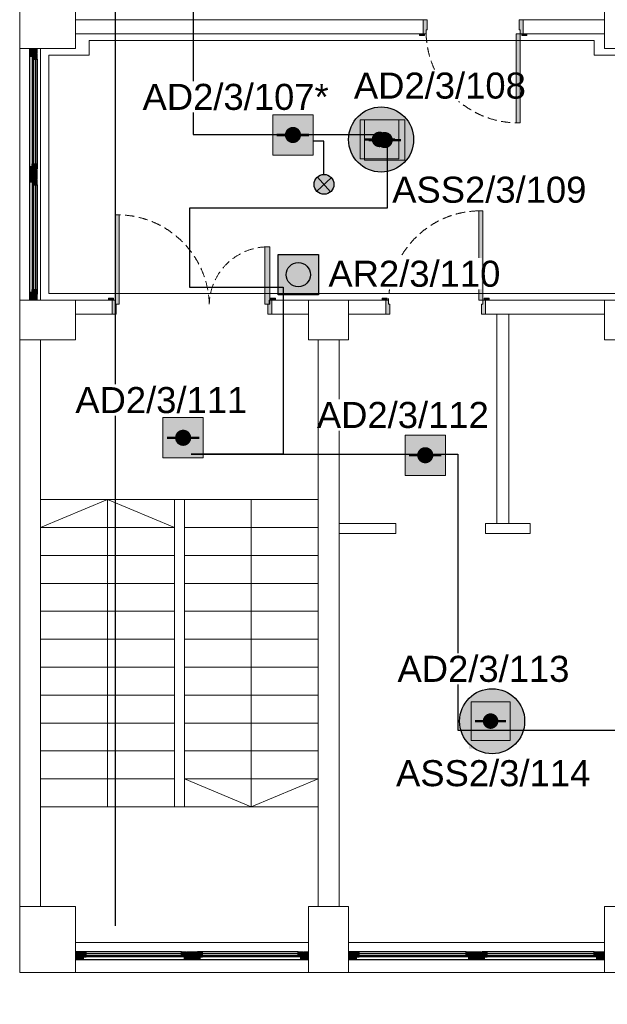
# Model space of a CAD drawing. Header units: millimetres. Extents: x -197461 to 862495, y -970068 to 63888.
# Tile 86 of 253: x -109995 to -105226, y -517899 to -509904. Entities that reach past the tile are written whole.
import ezdxf

# ---------------------------------------------------------------- set-up
doc = ezdxf.new("R2010")
doc.units = ezdxf.units.MM
doc.linetypes.add('Dashed', pattern=[112.5, 75, -37.5])
doc.layers.get('0').update_dxf_attribs({"linetype": 'CONTINUOUS'})
for name, color, linetype in [('_Logi', 7, 'CONTINUOUS'), ('Durvis', 7, 'CONTINUOUS'), ('esoshas', 7, 'CONTINUOUS'), ('PDF_Images', 7, 'CONTINUOUS'), ('UAS', 240, 'CONTINUOUS')]:
    doc.layers.add(name, color=color, linetype=linetype)
doc.styles.add('ARIAL', font='arialbd.ttf')
doc.linetypes.add('Symbol-000', pattern='A,0,[2,AR-21.Shx,S=4.563492,R=0,X=0,Y=0],-625,0', length=625)

# ---------------------------------------------------------------- blocks, each defined once
blk = doc.blocks.new('AD-proj')
at = {"lineweight": 5}
blk.add_lwpolyline([(-250, -250), (250, -250), (250, 250), (-250, 250)], close=True, dxfattribs=at)
at = {"const_width": 30}
blk.add_lwpolyline([(-200, 0), (200, 0)], dxfattribs=at)
at = {"const_width": 100}
blk.add_lwpolyline([(-50, 0, 1), (50, 0, 1)], format="xyb", close=True, dxfattribs=at)
blk = doc.blocks.new('AP')
blk.add_hatch(color=256).paths.add_polyline_path([(150, 0, 1), (-150, 0, 1)])
for p, q in [((-250, 250), (250, 250)), ((-250, -250), (-250, 250)), ((250, 250), (250, -250)), ((250, -250), (-250, -250))]:
    blk.add_line(p, q)
blk.add_circle((0, 0), 150)

msp = doc.modelspace()

# ---------------------------------------------------------------- hatches: boundary and pattern name
at = {"true_color": 0xffffff}
h = msp.add_hatch(color=7, dxfattribs=at)
h.dxf.hatch_style = 1
h.paths.add_polyline_path([(-107444.25327, -511241.27701, 1), (-107605.49842, -511241.27701, 1)])
at = {"layer": '_Logi', "linetype": 'Continuous'}
for points in [[(-109873.25921, -510183.72068), (-109893.50921, -510183.72068), (-109893.50921, -510224.22068), (-109853.00921, -510224.22068), (-109853.00921, -510183.72068)], [(-109873.25921, -511115.2207), (-109853.00921, -511115.2207), (-109853.00921, -511074.7207), (-109893.50921, -511074.7207), (-109893.50921, -511115.2207)], [(-109873.25921, -511204.3207), (-109893.50921, -511204.3207), (-109893.50921, -511244.8207), (-109853.00921, -511244.8207), (-109853.00921, -511204.3207)], [(-109873.25921, -512135.82071), (-109853.00921, -512135.82071), (-109853.00921, -512095.32071), (-109893.50921, -512095.32071), (-109893.50921, -512135.82071)], [(-109496.60921, -517493.97071), (-109496.60921, -517514.22071), (-109456.10921, -517514.22071), (-109456.10921, -517473.72071), (-109496.60921, -517473.72071)], [(-108640.03421, -517493.97071), (-108640.03421, -517473.72071), (-108680.53421, -517473.72071), (-108680.53421, -517514.22071), (-108640.03421, -517514.22071)], [(-108550.93421, -517493.97071), (-108550.93421, -517514.22071), (-108510.43421, -517514.22071), (-108510.43421, -517473.72071), (-108550.93421, -517473.72071)], [(-107694.35921, -517493.97071), (-107694.35921, -517473.72071), (-107734.85921, -517473.72071), (-107734.85921, -517514.22071), (-107694.35921, -517514.22071)], [(-107281.25921, -517493.97071), (-107281.25921, -517514.22071), (-107240.75921, -517514.22071), (-107240.75921, -517473.72071), (-107281.25921, -517473.72071)], [(-106331.53421, -517493.97071), (-106331.53421, -517473.72071), (-106372.03421, -517473.72071), (-106372.03421, -517514.22071), (-106331.53421, -517514.22071)], [(-106242.43421, -517493.97071), (-106242.43421, -517514.22071), (-106201.93421, -517514.22071), (-106201.93421, -517473.72071), (-106242.43421, -517473.72071)], [(-105292.70921, -517493.97071), (-105292.70921, -517473.72071), (-105333.20921, -517473.72071), (-105333.20921, -517514.22071), (-105292.70921, -517514.22071)]]:
    msp.add_hatch(color=7, dxfattribs=at).paths.add_polyline_path(points, flags=0)
at = {"layer": 'Durvis', "linetype": 'Continuous', "lineweight": 0}
for points in [[(-106719.00859, -509904.27068), (-106719.00859, -510017.67068), (-106696.32859, -510017.67068), (-106696.32859, -509985.27068), (-106686.60859, -509985.27068), (-106686.60859, -509904.27068)], [(-105909.00859, -510017.67068), (-105909.00859, -509904.27068), (-105941.40859, -509904.27068), (-105941.40859, -509985.27068), (-105931.68859, -509985.27068), (-105931.68859, -510017.67068)], [(-106708.47859, -510017.67068), (-106748.97859, -510017.67068), (-106748.97859, -510033.06068), (-106708.47859, -510033.06068)], [(-105931.68859, -510017.67068), (-105964.08859, -510017.67068), (-105964.08859, -510741.81068), (-105931.68859, -510741.81068)], [(-105919.53859, -510033.06068), (-105879.03859, -510033.06068), (-105879.03859, -510017.67068), (-105919.53859, -510017.67068)], [(-109913.75921, -510139.17068), (-109913.75921, -510203.97068), (-109896.88601, -510203.97068), (-109896.88601, -510183.72068), (-109896.88601, -510179.22185), (-109853.00921, -510179.22185), (-109853.00921, -510139.17068)], [(-109913.75921, -511159.7707), (-109853.00921, -511159.7707), (-109853.00921, -511119.71954), (-109896.88601, -511119.71954), (-109896.88601, -511115.2207), (-109896.88601, -511094.9707), (-109913.75921, -511094.9707)], [(-109913.75921, -511159.7707), (-109913.75921, -511224.5707), (-109896.88601, -511224.5707), (-109896.88601, -511204.3207), (-109896.88601, -511199.82186), (-109853.00921, -511199.82186), (-109853.00921, -511159.7707)], [(-109220.80421, -512212.77071), (-109188.40421, -512212.77071), (-109188.40421, -511488.63071), (-109220.80421, -511488.63071)], [(-106236.29446, -512180.37071), (-106236.29446, -511456.23071), (-106268.69446, -511456.23071), (-106268.69446, -512180.37071)], [(-107965.80592, -512212.77071), (-107965.80592, -511748.38479), (-108006.41101, -511748.38479), (-108006.41101, -512212.77071)], [(-109913.75921, -512180.37071), (-109853.00921, -512180.37071), (-109853.00921, -512140.31955), (-109896.88601, -512140.31955), (-109896.88601, -512135.82071), (-109896.88601, -512115.57071), (-109913.75921, -512115.57071)], [(-109232.95421, -512164.98071), (-109273.45421, -512164.98071), (-109273.45421, -512180.37071), (-109232.95421, -512180.37071)], [(-109243.48421, -512180.37071), (-109243.48421, -512293.77071), (-109211.08421, -512293.77071), (-109211.08421, -512212.77071), (-109220.80421, -512212.77071), (-109220.80421, -512180.37071)], [(-107947.48421, -512180.37071), (-107970.16421, -512180.37071), (-107970.16421, -512212.77071), (-107979.88421, -512212.77071), (-107979.88421, -512293.77071), (-107947.48421, -512293.77071)], [(-107958.01421, -512164.98071), (-107958.01421, -512180.37071), (-107917.51421, -512180.37071), (-107917.51421, -512164.98071)], [(-107013.08446, -512180.37071), (-107013.08446, -512164.98071), (-107053.58446, -512164.98071), (-107053.58446, -512180.37071)], [(-107023.61446, -512293.77071), (-106991.21446, -512293.77071), (-106991.21446, -512212.77071), (-107000.93446, -512212.77071), (-107000.93446, -512180.37071), (-107023.61446, -512180.37071)], [(-106213.61446, -512180.37071), (-106236.29446, -512180.37071), (-106236.29446, -512212.77071), (-106246.01446, -512212.77071), (-106246.01446, -512293.77071), (-106213.61446, -512293.77071)], [(-106224.14446, -512164.98071), (-106224.14446, -512180.37071), (-106183.64446, -512180.37071), (-106183.64446, -512164.98071)], [(-109541.15921, -517534.47071), (-109476.35921, -517534.47071), (-109476.35921, -517517.59751), (-109496.60921, -517517.59751), (-109501.10805, -517517.59751), (-109501.10805, -517473.72071), (-109541.15921, -517473.72071)], [(-108595.48421, -517534.47071), (-108595.48421, -517473.72071), (-108635.53537, -517473.72071), (-108635.53537, -517517.59751), (-108640.03421, -517517.59751), (-108660.28421, -517517.59751), (-108660.28421, -517534.47071)], [(-108595.48421, -517534.47071), (-108530.68421, -517534.47071), (-108530.68421, -517517.59751), (-108550.93421, -517517.59751), (-108555.43305, -517517.59751), (-108555.43305, -517473.72071), (-108595.48421, -517473.72071)], [(-107649.80921, -517534.47071), (-107649.80921, -517473.72071), (-107689.86037, -517473.72071), (-107689.86037, -517517.59751), (-107694.35921, -517517.59751), (-107714.60921, -517517.59751), (-107714.60921, -517534.47071)], [(-107325.80921, -517534.47071), (-107261.00921, -517534.47071), (-107261.00921, -517517.59751), (-107281.25921, -517517.59751), (-107285.75805, -517517.59751), (-107285.75805, -517473.72071), (-107325.80921, -517473.72071)], [(-106286.98421, -517534.47071), (-106286.98421, -517473.72071), (-106327.03537, -517473.72071), (-106327.03537, -517517.59751), (-106331.53421, -517517.59751), (-106351.78421, -517517.59751), (-106351.78421, -517534.47071)], [(-106286.98421, -517534.47071), (-106222.18421, -517534.47071), (-106222.18421, -517517.59751), (-106242.43421, -517517.59751), (-106246.93305, -517517.59751), (-106246.93305, -517473.72071), (-106286.98421, -517473.72071)], [(-105248.15921, -517534.47071), (-105248.15921, -517473.72071), (-105288.21037, -517473.72071), (-105288.21037, -517517.59751), (-105292.70921, -517517.59751), (-105312.95921, -517517.59751), (-105312.95921, -517534.47071)]]:
    msp.add_hatch(color=7, dxfattribs=at).paths.add_polyline_path(points, flags=0)
at = {"layer": 'UAS', "lineweight": 50, "true_color": 0xffffff}
h = msp.add_hatch(color=7, dxfattribs=at)
h.dxf.hatch_style = 1
h.paths.add_polyline_path([(-107042.73125, -510876.16971, -1), (-107105.81819, -510876.16971, -1)], flags=0)
h.paths.add_polyline_path([(-107231.99205, -510718.45238), (-107231.99205, -511033.88705), (-106916.55739, -511033.88705), (-106916.55739, -510718.45238)], flags=16)
h.paths.add_polyline_path([(-106797.69355, -510876.88689, 1), (-107325.74086, -510876.88689, 1)])
h.paths.add_polyline_path([(-106916.55739, -511033.88705), (-107231.99205, -511033.88705), (-107231.99205, -510718.45238), (-106916.55739, -510718.45238)], flags=16)
h = msp.add_hatch(color=7, dxfattribs=at)
h.dxf.hatch_style = 1
h.paths.add_polyline_path([(-107809.70038, -510840.12357), (-107744.22944, -510840.12357, 1)], flags=16)
h.paths.add_polyline_path([(-107613.28756, -511003.80091), (-107613.28756, -510676.44622), (-107940.64226, -510676.44622), (-107940.64226, -511003.80091)])
h = msp.add_hatch(color=7, dxfattribs=at)
h.dxf.hatch_style = 1
h.paths.add_polyline_path([(-107085.31243, -510885.51311), (-107011.65763, -510885.51311, 1)], flags=16)
h.paths.add_polyline_path([(-106864.34801, -511069.65012), (-106864.34801, -510701.37609), (-107232.62205, -510701.37609), (-107232.62205, -511069.65012)])
h = msp.add_hatch(color=7, dxfattribs=at)
h.dxf.hatch_style = 1
h.paths.add_polyline_path([(-107064.96797, -510881.45345), (-106999.49703, -510881.45345, 1)], flags=16)
h.paths.add_polyline_path([(-106868.55515, -511045.1308), (-106868.55515, -510717.7761), (-107195.90985, -510717.7761), (-107195.90985, -511045.1308)])
h = msp.add_hatch(color=7, dxfattribs=at)
h.dxf.hatch_style = 1
h.paths.add_polyline_path([(-107570.0657, -512138.1892), (-107570.0657, -511810.83451), (-107897.4204, -511810.83451), (-107897.4204, -512138.1892)])
h.paths.add_polyline_path([(-107831.94946, -511974.51185, -1), (-107635.53664, -511974.51185, -1)], flags=16)
h = msp.add_hatch(color=7, dxfattribs=at)
h.dxf.hatch_style = 1
h.paths.add_polyline_path([(-108701.01721, -513298.90067), (-108635.54627, -513298.90067, 1)], flags=16)
h.paths.add_polyline_path([(-108504.60439, -513462.57802), (-108504.60439, -513135.22332), (-108831.95909, -513135.22332), (-108831.95909, -513462.57802)])
h = msp.add_hatch(color=7, dxfattribs=at)
h.dxf.hatch_style = 1
h.paths.add_polyline_path([(-106735.89333, -513440.48514), (-106670.42239, -513440.48514, 1)], flags=16)
h.paths.add_polyline_path([(-106539.48052, -513604.16249), (-106539.48052, -513276.8078), (-106866.83521, -513276.8078), (-106866.83521, -513604.16249)])
at = {"layer": 'UAS', "lineweight": 50, "true_color": 0xc7c8ca}
h = msp.add_hatch(color=9, dxfattribs=at)
h.dxf.hatch_style = 1
h.paths.add_polyline_path([(-106141.44662, -515599.34598, -1), (-106204.53355, -515599.34598, -1)], flags=0)
h.paths.add_polyline_path([(-106330.70742, -515441.62865), (-106330.70742, -515757.06332), (-106015.27275, -515757.06332), (-106015.27275, -515441.62865)], flags=16)
h.paths.add_polyline_path([(-105896.40891, -515600.06316, 1), (-106424.45622, -515600.06316, 1)])
h.paths.add_polyline_path([(-106015.27275, -515757.06332), (-106330.70742, -515757.06332), (-106330.70742, -515441.62865), (-106015.27275, -515441.62865)], flags=16)
at = {"layer": 'UAS', "lineweight": 50, "true_color": 0xffffff}
h = msp.add_hatch(color=7, dxfattribs=at)
h.dxf.hatch_style = 1
h.paths.add_polyline_path([(-106184.0278, -515608.68938), (-106110.37299, -515608.68938, 1)], flags=16)
h.paths.add_polyline_path([(-105963.06338, -515792.82639), (-105963.06338, -515424.55236), (-106331.33741, -515424.55236), (-106331.33741, -515792.82639)])
h = msp.add_hatch(color=7, dxfattribs=at)
h.dxf.hatch_style = 1
h.paths.add_polyline_path([(-106216.72606, -515658.70877), (-106151.25512, -515658.70877, 1)], flags=16)
h.paths.add_polyline_path([(-106020.31324, -515822.38611), (-106020.31324, -515495.03142), (-106347.66794, -515495.03142), (-106347.66794, -515822.38611)])

# ---------------------------------------------------------------- linework, layer by layer
at = {"color": 7, "linetype": 'Symbol-000', "lineweight": 0}
for p, q in [((-105331.37526, -510074.29684), (-109431.39253, -510074.29684)), ((-109431.39253, -510074.29684), (-109431.39253, -510191.6745)), ((-105331.37526, -510191.6745), (-105331.37526, -510074.29684)), ((-109758.72387, -510191.6745), (-109758.72387, -512127.86691)), ((-109431.39253, -510191.6745), (-109758.72387, -510191.6745)), ((-80490.36302, -510191.6745), (-105331.37526, -510191.6745)), ((-109758.72387, -512127.86691), (-104883.2662, -512127.86691))]:
    msp.add_line(p, q, dxfattribs=at)
at = {"color": 1}
for p, q in [((-107584.07105, -511295.09084), (-107465.68064, -511187.46319)), ((-107578.68967, -511182.08181), (-107471.06202, -511300.47222))]:
    msp.add_line(p, q, dxfattribs=at)
at = {"color": 7, "linetype": 'Continuous', "lineweight": 0}
for p, q in [((-109824.65921, -513800.37071), (-107572.85921, -513800.37071)), ((-109281.95921, -513800.37071), (-109824.65921, -514027.17071)), ((-109281.95921, -513800.37071), (-109281.95921, -516295.17071)), ((-109281.95921, -513800.37071), (-108739.25921, -514027.17071)), ((-108739.25921, -513800.37071), (-108739.25921, -516295.17071)), ((-108658.25921, -513800.37071), (-108658.25921, -516295.17071)), ((-108115.55921, -516295.17071), (-108115.55921, -513800.37071)), ((-109824.65921, -514027.17071), (-108739.25921, -514027.17071)), ((-108658.25921, -514027.17071), (-107572.85921, -514027.17071)), ((-109824.65921, -514253.97071), (-108739.25921, -514253.97071)), ((-108658.25921, -514253.97071), (-107572.85921, -514253.97071)), ((-109824.65921, -514480.77071), (-108739.25921, -514480.77071)), ((-108658.25921, -514480.77071), (-107572.85921, -514480.77071)), ((-109824.65921, -514707.57071), (-108739.25921, -514707.57071)), ((-108658.25921, -514707.57071), (-107572.85921, -514707.57071)), ((-109824.65921, -514934.37071), (-108739.25921, -514934.37071)), ((-108658.25921, -514934.37071), (-107572.85921, -514934.37071)), ((-109824.65921, -515161.17071), (-108739.25921, -515161.17071)), ((-108658.25921, -515161.17071), (-107572.85921, -515161.17071)), ((-109824.65921, -515387.97071), (-108739.25921, -515387.97071)), ((-108658.25921, -515387.97071), (-107572.85921, -515387.97071)), ((-109824.65921, -515614.77071), (-108739.25921, -515614.77071)), ((-108658.25921, -515614.77071), (-107572.85921, -515614.77071)), ((-109824.65921, -515841.57071), (-108739.25921, -515841.57071)), ((-108658.25921, -515841.57071), (-107572.85921, -515841.57071)), ((-109824.65921, -516068.37071), (-108739.25921, -516068.37071)), ((-108658.25921, -516068.37071), (-107572.85921, -516068.37071)), ((-108115.55921, -516295.17071), (-108658.25921, -516068.37071)), ((-108115.55921, -516295.17071), (-107572.85921, -516068.37071)), ((-109824.65921, -516295.17071), (-107572.85921, -516295.17071))]:
    msp.add_line(p, q, dxfattribs=at)
at = {"color": 1}
msp.add_lwpolyline([(-107526.47318, -511160.41605), (-107526.47318, -510890.58491), (-107612.02683, -510890.58491)], dxfattribs=at)
msp.add_circle((-107524.87585, -511241.27701), 80.62258, dxfattribs=at)
at = {"layer": '_Logi', "color": 7, "linetype": 'Continuous'}
for p, q in [((-109913.75921, -512180.37071), (-109913.75921, -510139.17068)), ((-109873.25921, -510183.72068), (-109893.50921, -510183.72068)), ((-109893.50921, -510183.72068), (-109893.50921, -510224.22068)), ((-109893.50921, -510224.22068), (-109853.00921, -510224.22068)), ((-109893.50921, -510224.22068), (-109893.50921, -511074.7207)), ((-109881.35921, -511074.7207), (-109881.35921, -510224.22068)), ((-109853.00921, -510183.72068), (-109873.25921, -510183.72068)), ((-109865.15921, -511074.7207), (-109865.15921, -510224.22068)), ((-109853.00921, -510224.22068), (-109853.00921, -510183.72068)), ((-109853.00921, -510224.22068), (-109853.00921, -511074.7207)), ((-109893.50921, -511115.2207), (-109893.50921, -511074.7207)), ((-109893.50921, -511074.7207), (-109853.00921, -511074.7207)), ((-109853.00921, -511074.7207), (-109853.00921, -511115.2207)), ((-109873.25921, -511115.2207), (-109893.50921, -511115.2207)), ((-109853.00921, -511115.2207), (-109873.25921, -511115.2207)), ((-109873.25921, -511204.3207), (-109893.50921, -511204.3207)), ((-109893.50921, -511204.3207), (-109893.50921, -511244.8207)), ((-109893.50921, -511244.8207), (-109853.00921, -511244.8207)), ((-109893.50921, -511244.8207), (-109893.50921, -512095.32071)), ((-109881.35921, -512095.32071), (-109881.35921, -511244.8207)), ((-109853.00921, -511204.3207), (-109873.25921, -511204.3207)), ((-109865.15921, -512095.32071), (-109865.15921, -511244.8207)), ((-109853.00921, -511244.8207), (-109853.00921, -511204.3207)), ((-109853.00921, -511244.8207), (-109853.00921, -512095.32071)), ((-109893.50921, -512135.82071), (-109893.50921, -512095.32071)), ((-109893.50921, -512095.32071), (-109853.00921, -512095.32071)), ((-109873.25921, -512135.82071), (-109893.50921, -512135.82071)), ((-109853.00921, -512135.82071), (-109873.25921, -512135.82071)), ((-109853.00921, -512095.32071), (-109853.00921, -512135.82071)), ((-108680.53421, -517473.72071), (-109541.15921, -517473.72071)), ((-109501.10805, -517485.87071), (-108680.53421, -517485.87071)), ((-109501.10805, -517502.07071), (-108680.53421, -517502.07071)), ((-109456.10921, -517473.72071), (-109496.60921, -517473.72071)), ((-109496.60921, -517473.72071), (-109496.60921, -517493.97071)), ((-109496.60921, -517493.97071), (-109496.60921, -517514.22071)), ((-109456.10921, -517514.22071), (-109456.10921, -517473.72071)), ((-108680.53421, -517514.22071), (-108680.53421, -517473.72071)), ((-108680.53421, -517473.72071), (-108640.03421, -517473.72071)), ((-108640.03421, -517473.72071), (-108640.03421, -517493.97071)), ((-108640.03421, -517493.97071), (-108640.03421, -517514.22071)), ((-108510.43421, -517473.72071), (-108550.93421, -517473.72071)), ((-108550.93421, -517473.72071), (-108550.93421, -517493.97071)), ((-108550.93421, -517493.97071), (-108550.93421, -517514.22071)), ((-108510.43421, -517514.22071), (-108510.43421, -517473.72071)), ((-107734.85921, -517473.72071), (-108510.43421, -517473.72071)), ((-108510.43421, -517485.87071), (-107734.85921, -517485.87071)), ((-108510.43421, -517502.07071), (-107734.85921, -517502.07071)), ((-107734.85921, -517514.22071), (-107734.85921, -517473.72071)), ((-107734.85921, -517473.72071), (-107694.35921, -517473.72071)), ((-107694.35921, -517473.72071), (-107694.35921, -517493.97071)), ((-107694.35921, -517493.97071), (-107694.35921, -517514.22071)), ((-106372.03421, -517473.72071), (-107325.80921, -517473.72071)), ((-107285.75805, -517485.87071), (-106372.03421, -517485.87071)), ((-107285.75805, -517502.07071), (-106372.03421, -517502.07071)), ((-107240.75921, -517473.72071), (-107281.25921, -517473.72071)), ((-107281.25921, -517473.72071), (-107281.25921, -517493.97071)), ((-107281.25921, -517493.97071), (-107281.25921, -517514.22071)), ((-107240.75921, -517514.22071), (-107240.75921, -517473.72071)), ((-106372.03421, -517514.22071), (-106372.03421, -517473.72071)), ((-106372.03421, -517473.72071), (-106331.53421, -517473.72071)), ((-106331.53421, -517473.72071), (-106331.53421, -517493.97071)), ((-106331.53421, -517493.97071), (-106331.53421, -517514.22071)), ((-106201.93421, -517473.72071), (-106242.43421, -517473.72071)), ((-106242.43421, -517473.72071), (-106242.43421, -517493.97071)), ((-106242.43421, -517493.97071), (-106242.43421, -517514.22071)), ((-106201.93421, -517514.22071), (-106201.93421, -517473.72071)), ((-105333.20921, -517473.72071), (-106201.93421, -517473.72071)), ((-106201.93421, -517485.87071), (-105333.20921, -517485.87071)), ((-106201.93421, -517502.07071), (-105333.20921, -517502.07071)), ((-105333.20921, -517514.22071), (-105333.20921, -517473.72071)), ((-105333.20921, -517473.72071), (-105292.70921, -517473.72071)), ((-105292.70921, -517473.72071), (-105292.70921, -517493.97071)), ((-105292.70921, -517493.97071), (-105292.70921, -517514.22071)), ((-109541.15921, -517534.47071), (-107649.80921, -517534.47071)), ((-108680.53421, -517514.22071), (-109501.10805, -517514.22071)), ((-109496.60921, -517514.22071), (-109456.10921, -517514.22071)), ((-108640.03421, -517514.22071), (-108680.53421, -517514.22071)), ((-108550.93421, -517514.22071), (-108510.43421, -517514.22071)), ((-107734.85921, -517514.22071), (-108510.43421, -517514.22071)), ((-107694.35921, -517514.22071), (-107734.85921, -517514.22071)), ((-107325.80921, -517534.47071), (-105248.15921, -517534.47071)), ((-106372.03421, -517514.22071), (-107285.75805, -517514.22071)), ((-107281.25921, -517514.22071), (-107240.75921, -517514.22071)), ((-106331.53421, -517514.22071), (-106372.03421, -517514.22071)), ((-106242.43421, -517514.22071), (-106201.93421, -517514.22071)), ((-105333.20921, -517514.22071), (-106201.93421, -517514.22071)), ((-105292.70921, -517514.22071), (-105333.20921, -517514.22071))]:
    msp.add_line(p, q, dxfattribs=at)
at = {"layer": 'Durvis', "color": 7, "linetype": 'Continuous', "lineweight": 0}
for p, q in [((-106719.00859, -509904.27068), (-106686.60859, -509904.27068)), ((-106719.00859, -510017.67068), (-106719.00859, -509904.27068)), ((-106686.60859, -509904.27068), (-106686.60859, -509985.27068)), ((-105941.40859, -509985.27068), (-105941.40859, -509904.27068)), ((-105941.40859, -509904.27068), (-105909.00859, -509904.27068)), ((-105909.00859, -509904.27068), (-105909.00859, -510017.67068)), ((-106686.60859, -509985.27068), (-106696.32859, -509985.27068)), ((-106696.32859, -509985.27068), (-106696.32859, -510017.67068)), ((-105931.68859, -509985.27068), (-105941.40859, -509985.27068)), ((-105931.68859, -510017.67068), (-105931.68859, -509985.27068)), ((-106708.47859, -510017.67068), (-106748.97859, -510017.67068)), ((-106748.97859, -510017.67068), (-106748.97859, -510033.06068)), ((-106748.97859, -510033.06068), (-106708.47859, -510033.06068)), ((-106696.32859, -510017.67068), (-106719.00859, -510017.67068)), ((-106708.47859, -510033.06068), (-106708.47859, -510017.67068)), ((-105964.08859, -510741.81068), (-105964.08859, -510017.67068)), ((-105964.08859, -510017.67068), (-105931.68859, -510017.67068)), ((-105909.00859, -510017.67068), (-105931.68859, -510017.67068)), ((-105931.68859, -510017.67068), (-105931.68859, -510741.81068)), ((-105879.03859, -510017.67068), (-105919.53859, -510017.67068)), ((-105919.53859, -510017.67068), (-105919.53859, -510033.06068)), ((-105919.53859, -510033.06068), (-105879.03859, -510033.06068)), ((-105879.03859, -510033.06068), (-105879.03859, -510017.67068)), ((-109913.75921, -510139.17068), (-109913.75921, -510203.97068)), ((-109853.00921, -510139.17068), (-109913.75921, -510139.17068)), ((-109853.00921, -510179.22185), (-109853.00921, -510139.17068)), ((-109913.75921, -510203.97068), (-109896.88601, -510203.97068)), ((-109896.88601, -510183.72068), (-109896.88601, -510179.22185)), ((-109896.88601, -510179.22185), (-109853.00921, -510179.22185)), ((-109896.88601, -510203.97068), (-109896.88601, -510183.72068)), ((-105931.68859, -510741.81068), (-105964.08859, -510741.81068)), ((-109913.75921, -511159.7707), (-109913.75921, -511094.9707)), ((-109913.75921, -511094.9707), (-109896.88601, -511094.9707)), ((-109896.88601, -511094.9707), (-109896.88601, -511115.2207)), ((-109913.75921, -511159.7707), (-109913.75921, -511224.5707)), ((-109853.00921, -511159.7707), (-109913.75921, -511159.7707)), ((-109853.00921, -511159.7707), (-109913.75921, -511159.7707)), ((-109896.88601, -511115.2207), (-109896.88601, -511119.71954)), ((-109896.88601, -511119.71954), (-109853.00921, -511119.71954)), ((-109853.00921, -511119.71954), (-109853.00921, -511159.7707)), ((-109853.00921, -511199.82186), (-109853.00921, -511159.7707)), ((-109913.75921, -511224.5707), (-109896.88601, -511224.5707)), ((-109896.88601, -511204.3207), (-109896.88601, -511199.82186)), ((-109896.88601, -511199.82186), (-109853.00921, -511199.82186)), ((-109896.88601, -511224.5707), (-109896.88601, -511204.3207)), ((-109220.80421, -512212.77071), (-109220.80421, -511488.63071)), ((-109220.80421, -511488.63071), (-109188.40421, -511488.63071)), ((-109188.40421, -511488.63071), (-109188.40421, -512212.77071)), ((-106236.29446, -511456.23071), (-106268.69446, -511456.23071)), ((-106268.69446, -511456.23071), (-106268.69446, -512180.37071)), ((-106236.29446, -512180.37071), (-106236.29446, -511456.23071)), ((-107965.80592, -511748.38479), (-108006.41101, -511748.38479)), ((-108006.41101, -511748.38479), (-108006.41101, -512212.77071)), ((-107965.80592, -512212.77071), (-107965.80592, -511748.38479)), ((-109913.75921, -512180.37071), (-109913.75921, -512115.57071)), ((-109913.75921, -512115.57071), (-109896.88601, -512115.57071)), ((-109896.88601, -512115.57071), (-109896.88601, -512135.82071)), ((-109896.88601, -512135.82071), (-109896.88601, -512140.31955)), ((-109896.88601, -512140.31955), (-109853.00921, -512140.31955)), ((-109853.00921, -512140.31955), (-109853.00921, -512180.37071)), ((-109853.00921, -512180.37071), (-109913.75921, -512180.37071)), ((-109232.95421, -512164.98071), (-109273.45421, -512164.98071)), ((-109273.45421, -512164.98071), (-109273.45421, -512180.37071)), ((-109273.45421, -512180.37071), (-109232.95421, -512180.37071)), ((-109243.48421, -512180.37071), (-109220.80421, -512180.37071)), ((-109243.48421, -512293.77071), (-109243.48421, -512180.37071)), ((-109232.95421, -512180.37071), (-109232.95421, -512164.98071)), ((-109220.80421, -512180.37071), (-109220.80421, -512212.77071)), ((-109188.40421, -512212.77071), (-109220.80421, -512212.77071)), ((-109220.80421, -512212.77071), (-109211.08421, -512212.77071)), ((-109211.08421, -512212.77071), (-109211.08421, -512293.77071)), ((-108006.41101, -512212.77071), (-107965.80592, -512212.77071)), ((-107970.16421, -512212.77071), (-107979.88421, -512212.77071)), ((-107979.88421, -512212.77071), (-107979.88421, -512293.77071)), ((-107947.48421, -512180.37071), (-107970.16421, -512180.37071)), ((-107970.16421, -512180.37071), (-107970.16421, -512212.77071)), ((-107958.01421, -512164.98071), (-107917.51421, -512164.98071)), ((-107958.01421, -512180.37071), (-107958.01421, -512164.98071)), ((-107917.51421, -512180.37071), (-107958.01421, -512180.37071)), ((-107947.48421, -512293.77071), (-107947.48421, -512180.37071)), ((-107917.51421, -512164.98071), (-107917.51421, -512180.37071)), ((-107053.58446, -512180.37071), (-107053.58446, -512164.98071)), ((-107053.58446, -512164.98071), (-107013.08446, -512164.98071)), ((-107013.08446, -512180.37071), (-107053.58446, -512180.37071)), ((-107000.93446, -512180.37071), (-107023.61446, -512180.37071)), ((-107023.61446, -512180.37071), (-107023.61446, -512293.77071)), ((-107013.08446, -512164.98071), (-107013.08446, -512180.37071)), ((-107000.93446, -512212.77071), (-107000.93446, -512180.37071)), ((-106991.21446, -512212.77071), (-107000.93446, -512212.77071)), ((-106991.21446, -512293.77071), (-106991.21446, -512212.77071)), ((-106268.69446, -512180.37071), (-106236.29446, -512180.37071)), ((-106236.29446, -512212.77071), (-106246.01446, -512212.77071)), ((-106246.01446, -512212.77071), (-106246.01446, -512293.77071)), ((-106213.61446, -512180.37071), (-106236.29446, -512180.37071)), ((-106236.29446, -512180.37071), (-106236.29446, -512212.77071)), ((-106224.14446, -512164.98071), (-106183.64446, -512164.98071)), ((-106224.14446, -512180.37071), (-106224.14446, -512164.98071)), ((-106183.64446, -512180.37071), (-106224.14446, -512180.37071)), ((-106213.61446, -512293.77071), (-106213.61446, -512180.37071)), ((-106183.64446, -512164.98071), (-106183.64446, -512180.37071)), ((-109211.08421, -512293.77071), (-109243.48421, -512293.77071)), ((-107979.88421, -512293.77071), (-107947.48421, -512293.77071)), ((-107023.61446, -512293.77071), (-106991.21446, -512293.77071)), ((-106246.01446, -512293.77071), (-106213.61446, -512293.77071)), ((-109501.10805, -517473.72071), (-109541.15921, -517473.72071)), ((-109541.15921, -517473.72071), (-109541.15921, -517534.47071)), ((-109501.10805, -517517.59751), (-109501.10805, -517473.72071)), ((-108635.53537, -517517.59751), (-108635.53537, -517473.72071)), ((-108635.53537, -517473.72071), (-108595.48421, -517473.72071)), ((-108595.48421, -517473.72071), (-108595.48421, -517534.47071)), ((-108555.43305, -517473.72071), (-108595.48421, -517473.72071)), ((-108595.48421, -517473.72071), (-108595.48421, -517534.47071)), ((-108555.43305, -517517.59751), (-108555.43305, -517473.72071)), ((-107689.86037, -517517.59751), (-107689.86037, -517473.72071)), ((-107689.86037, -517473.72071), (-107649.80921, -517473.72071)), ((-107649.80921, -517473.72071), (-107649.80921, -517534.47071)), ((-107285.75805, -517473.72071), (-107325.80921, -517473.72071)), ((-107325.80921, -517473.72071), (-107325.80921, -517534.47071)), ((-107285.75805, -517517.59751), (-107285.75805, -517473.72071)), ((-106327.03537, -517517.59751), (-106327.03537, -517473.72071)), ((-106327.03537, -517473.72071), (-106286.98421, -517473.72071)), ((-106286.98421, -517473.72071), (-106286.98421, -517534.47071)), ((-106246.93305, -517473.72071), (-106286.98421, -517473.72071)), ((-106286.98421, -517473.72071), (-106286.98421, -517534.47071)), ((-106246.93305, -517517.59751), (-106246.93305, -517473.72071)), ((-105288.21037, -517517.59751), (-105288.21037, -517473.72071)), ((-105288.21037, -517473.72071), (-105248.15921, -517473.72071)), ((-105248.15921, -517473.72071), (-105248.15921, -517534.47071)), ((-109541.15921, -517534.47071), (-109476.35921, -517534.47071)), ((-109496.60921, -517517.59751), (-109501.10805, -517517.59751)), ((-109476.35921, -517517.59751), (-109496.60921, -517517.59751)), ((-109476.35921, -517534.47071), (-109476.35921, -517517.59751)), ((-108660.28421, -517534.47071), (-108660.28421, -517517.59751)), ((-108660.28421, -517517.59751), (-108640.03421, -517517.59751)), ((-108595.48421, -517534.47071), (-108660.28421, -517534.47071)), ((-108640.03421, -517517.59751), (-108635.53537, -517517.59751)), ((-108595.48421, -517534.47071), (-108530.68421, -517534.47071)), ((-108550.93421, -517517.59751), (-108555.43305, -517517.59751)), ((-108530.68421, -517517.59751), (-108550.93421, -517517.59751)), ((-108530.68421, -517534.47071), (-108530.68421, -517517.59751)), ((-107714.60921, -517534.47071), (-107714.60921, -517517.59751)), ((-107714.60921, -517517.59751), (-107694.35921, -517517.59751)), ((-107649.80921, -517534.47071), (-107714.60921, -517534.47071)), ((-107694.35921, -517517.59751), (-107689.86037, -517517.59751)), ((-107325.80921, -517534.47071), (-107261.00921, -517534.47071)), ((-107281.25921, -517517.59751), (-107285.75805, -517517.59751)), ((-107261.00921, -517517.59751), (-107281.25921, -517517.59751)), ((-107261.00921, -517534.47071), (-107261.00921, -517517.59751)), ((-106351.78421, -517534.47071), (-106351.78421, -517517.59751)), ((-106351.78421, -517517.59751), (-106331.53421, -517517.59751)), ((-106286.98421, -517534.47071), (-106351.78421, -517534.47071)), ((-106331.53421, -517517.59751), (-106327.03537, -517517.59751)), ((-106286.98421, -517534.47071), (-106222.18421, -517534.47071)), ((-106242.43421, -517517.59751), (-106246.93305, -517517.59751)), ((-106222.18421, -517517.59751), (-106242.43421, -517517.59751)), ((-106222.18421, -517534.47071), (-106222.18421, -517517.59751)), ((-105312.95921, -517534.47071), (-105312.95921, -517517.59751)), ((-105312.95921, -517517.59751), (-105292.70921, -517517.59751)), ((-105248.15921, -517534.47071), (-105312.95921, -517534.47071)), ((-105292.70921, -517517.59751), (-105288.21037, -517517.59751))]:
    msp.add_line(p, q, dxfattribs=at)
at = {"layer": 'Durvis', "color": 7, "linetype": 'Dashed', "lineweight": 0}
for centre, radius, start, end in [((-105950.55225, -509995.83764), 746.09585, 181.676889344, 268.960431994), ((-109201.94054, -512234.60376), 746.09585, 1.676889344, 88.960431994), ((-106255.15813, -512202.20376), 746.09585, 91.039568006, 178.323110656), ((-107977.90306, -512226.7721), 478.46606, 91.039568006, 178.323110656)]:
    msp.add_arc(centre, radius, start, end, dxfattribs=at)
at = {"layer": 'esoshas', "color": 7, "linetype": 'Continuous', "lineweight": 20}
for p, q in [((-109994.75921, -509815.17068), (-109994.75921, -510139.17068)), ((-109541.15921, -510139.17068), (-109541.15921, -509815.17068)), ((-105248.15921, -509815.17068), (-105248.15921, -510139.17068)), ((-106719.00859, -509904.27068), (-109541.15921, -509904.27068)), ((-109541.15921, -509904.27068), (-109541.15921, -510017.67068)), ((-106719.00859, -510017.67068), (-106719.00859, -509904.27068)), ((-105248.15921, -509904.27068), (-105909.00859, -509904.27068)), ((-105909.00859, -509904.27068), (-105909.00859, -510017.67068)), ((-105248.15921, -510017.67068), (-105248.15921, -509904.27068)), ((-109541.15921, -510017.67068), (-106719.00859, -510017.67068)), ((-105909.00859, -510017.67068), (-105248.15921, -510017.67068)), ((-109994.75921, -510139.17068), (-109541.15921, -510139.17068)), ((-105248.15921, -510139.17068), (-105134.75921, -510139.17068)), ((-109994.75921, -512504.37071), (-109994.75921, -512180.37071)), ((-109994.75921, -512180.37071), (-109541.15921, -512180.37071)), ((-109541.15921, -512180.37071), (-109541.15921, -512504.37071)), ((-109243.48421, -512180.37071), (-109541.15921, -512180.37071)), ((-109541.15921, -512180.37071), (-109541.15921, -512293.77071)), ((-109243.48421, -512293.77071), (-109243.48421, -512180.37071)), ((-107649.80921, -512180.37071), (-107947.48421, -512180.37071)), ((-107947.48421, -512180.37071), (-107947.48421, -512293.77071)), ((-107325.80921, -512180.37071), (-107649.80921, -512180.37071)), ((-107649.80921, -512180.37071), (-107649.80921, -512504.37071)), ((-107649.80921, -512293.77071), (-107649.80921, -512180.37071)), ((-107325.80921, -512504.37071), (-107325.80921, -512180.37071)), ((-107023.61446, -512180.37071), (-107325.80921, -512180.37071)), ((-107325.80921, -512180.37071), (-107325.80921, -512293.77071)), ((-107023.61446, -512293.77071), (-107023.61446, -512180.37071)), ((-105248.15921, -512180.37071), (-106213.61446, -512180.37071)), ((-106213.61446, -512180.37071), (-106213.61446, -512293.77071)), ((-104924.15921, -512180.37071), (-105248.15921, -512180.37071)), ((-105248.15921, -512180.37071), (-105248.15921, -512504.37071)), ((-105248.15921, -512293.77071), (-105248.15921, -512180.37071)), ((-109541.15921, -512293.77071), (-109243.48421, -512293.77071)), ((-107947.48421, -512293.77071), (-107649.80921, -512293.77071)), ((-107325.80921, -512293.77071), (-107023.61446, -512293.77071)), ((-106213.61446, -512293.77071), (-105248.15921, -512293.77071)), ((-106122.95921, -513994.77071), (-106122.95921, -512293.77071)), ((-106122.95921, -512293.77071), (-106025.75921, -512293.77071)), ((-106025.75921, -512293.77071), (-106025.75921, -513994.77071)), ((-109994.75921, -512504.37071), (-109994.75921, -517105.17071)), ((-109824.65921, -512504.37071), (-109994.75921, -512504.37071)), ((-109541.15921, -512504.37071), (-109994.75921, -512504.37071)), ((-109824.65921, -517105.17071), (-109824.65921, -512504.37071)), ((-107649.80921, -512504.37071), (-107536.40921, -512504.37071)), ((-107572.85921, -512504.37071), (-107572.85921, -517105.17071)), ((-107402.75921, -512504.37071), (-107572.85921, -512504.37071)), ((-107536.40921, -512504.37071), (-107455.40921, -512504.37071)), ((-107455.40921, -512504.37071), (-107325.80921, -512504.37071)), ((-107402.75921, -517105.17071), (-107402.75921, -512504.37071)), ((-105248.15921, -512504.37071), (-105134.75921, -512504.37071)), ((-106942.61446, -513994.77071), (-107402.75921, -513994.77071)), ((-107402.75921, -513994.77071), (-107402.75921, -514075.77071)), ((-106942.61446, -514075.77071), (-106942.61446, -513994.77071)), ((-105851.30925, -513994.77071), (-106213.61446, -513994.77071)), ((-106213.61446, -513994.77071), (-106213.61446, -514075.77071)), ((-106025.75921, -513994.77071), (-106122.95921, -513994.77071)), ((-105851.30925, -514075.77071), (-105851.30925, -513994.77071)), ((-107402.75921, -514075.77071), (-106942.61446, -514075.77071)), ((-106213.61446, -514075.77071), (-105851.30925, -514075.77071)), ((-109994.75921, -517105.17071), (-109824.65921, -517105.17071)), ((-109881.35921, -517105.17071), (-109994.75921, -517105.17071)), ((-109994.75921, -517105.17071), (-109994.75921, -517639.77071)), ((-109800.35921, -517105.17071), (-109881.35921, -517105.17071)), ((-109541.15921, -517105.17071), (-109800.35921, -517105.17071)), ((-109541.15921, -517639.77071), (-109541.15921, -517105.17071)), ((-107536.40921, -517105.17071), (-107649.80921, -517105.17071)), ((-107649.80921, -517105.17071), (-107649.80921, -517639.77071)), ((-107572.85921, -517105.17071), (-107402.75921, -517105.17071)), ((-107455.40921, -517105.17071), (-107536.40921, -517105.17071)), ((-107325.80921, -517105.17071), (-107455.40921, -517105.17071)), ((-107325.80921, -517639.77071), (-107325.80921, -517105.17071)), ((-105134.75921, -517105.17071), (-105248.15921, -517105.17071)), ((-105248.15921, -517105.17071), (-105248.15921, -517639.77071)), ((-109994.75921, -517639.77071), (-109541.15921, -517639.77071)), ((-107649.80921, -517639.77071), (-107325.80921, -517639.77071)), ((-105248.15921, -517639.77071), (-104924.15921, -517639.77071))]:
    msp.add_line(p, q, dxfattribs=at)
at = {"layer": 'esoshas', "color": 7, "linetype": 'Continuous', "lineweight": 0}
for p, q in [((-109541.15921, -510017.67068), (-109541.15921, -510139.17068)), ((-105248.15921, -510139.17068), (-105248.15921, -510017.67068)), ((-109994.75921, -512180.37071), (-109994.75921, -510139.17068)), ((-109994.75921, -510139.17068), (-109824.65921, -510139.17068)), ((-109541.15921, -510139.17068), (-109824.65921, -510139.17068)), ((-109824.65921, -510139.17068), (-109824.65921, -512180.37072)), ((-109824.65921, -510139.17068), (-109824.65921, -512180.37071)), ((-109824.65921, -512180.37071), (-109994.75921, -512180.37071)), ((-107649.80921, -517396.77071), (-109541.15921, -517396.77071)), ((-109541.15921, -517396.77071), (-109541.15921, -517639.77071)), ((-107649.80921, -517639.77071), (-107649.80921, -517396.77071)), ((-105248.15921, -517396.77071), (-107325.80921, -517396.77071)), ((-107325.80921, -517396.77071), (-107325.80921, -517639.77071)), ((-105248.15921, -517639.77071), (-105248.15921, -517396.77071)), ((-109541.15921, -517639.77071), (-107649.80921, -517639.77071)), ((-107325.80921, -517639.77071), (-105248.15921, -517639.77071))]:
    msp.add_line(p, q, dxfattribs=at)
at = {"layer": 'PDF_Images', "color": 7}
msp.add_lwpolyline([(-109216.7808, -517261.311), (-109216.7808, -504649.8834), (-80264.7685, -504649.8834), (-80264.7685, -517775.74588), (-69511.51781, -524519.26582), (-69511.51781, -524519.26582)], dxfattribs=at)
at = {"layer": 'UAS', "color": 1}
msp.add_lwpolyline([(-99123.839, -508366.60497), (-100500.74141, -508366.60497), (-100500.74141, -507587.63258), (-108586.016, -507587.63258), (-108586.016, -510835.08656), (-107012.1207, -510835.08656), (-107012.1207, -511433.54071), (-108617.12155, -511433.54071), (-108617.12155, -512075.62323), (-107855.16943, -512075.62323), (-107855.16943, -513432.7125), (-108602.05062, -513432.7125), (-106438.70248, -513432.7125), (-106438.70248, -515673.06253), (-104335.50422, -515673.06253), (-104335.50422, -513600.66324), (-104269.18409, -513600.66324), (-104269.18409, -515655.13929), (-101171.71916, -515655.13929), (-101171.71916, -514040.21622), (-101049.0771, -514040.21622), (-101049.0771, -514616.54988), (-95761.10691, -514616.54988)], dxfattribs=at)
at = {"layer": 'UAS', "color": 1, "lineweight": 30}
for centre in [(-107061.7172, -510876.88689), (-106160.43256, -515600.06316)]:
    msp.add_circle(centre, 264.02365, dxfattribs=at)

# ---------------------------------------------------------------- block references
at = {"layer": 'UAS'}
for p, xscale, yscale, zscale in [((-107776.96491, -510840.12357), 0.6547093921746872, 0.6547093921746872, 0.6547093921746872), ((-107074.27472, -510876.16971), 0.6308693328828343, 0.6308693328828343, 0.6308693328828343), ((-107032.2325, -510881.45345), 0.6547093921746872, 0.6547093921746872, 0.6547093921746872), ((-108668.28174, -513298.90067), 0.6547093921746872, 0.6547093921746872, 0.6547093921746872), ((-106703.15786, -513440.48514), 0.6547093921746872, 0.6547093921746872, 0.6547093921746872), ((-106172.99008, -515599.34598), 0.6308693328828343, 0.6308693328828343, 0.6308693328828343)]:
    msp.add_blockref('AD-proj', p, dxfattribs=dict(at, xscale=xscale, yscale=yscale, zscale=zscale))
at = {"layer": 'UAS', "color": 97, "xscale": 0.6547093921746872, "yscale": 0.6547093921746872, "zscale": 0.6547093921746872}
msp.add_blockref('AP', (-107733.74305, -511974.51185), dxfattribs=at)

# ---------------------------------------------------------------- next in the draw order: texts
at = {"layer": 'UAS', "color": 251, "linetype": 'Continuous', "lineweight": 20, "true_color": 0x636466, "char_height": 211.4384766, "width": 1051.7117129, "attachment_point": 5, "style": 'ARIAL', "bg_fill": 3, "box_fill_scale": 1.1, "bg_fill_color": 256, "bg_fill_transparency": 0}
for s, insert in [('\\A1;{\\fArial|b0|i0|c186|p34;\\C1;AD2/3/108}', (-106584.65351, -510440.49215)), ('\\A1;{\\fArial|b0|i0|c186|p34;\\C1;AD2/3/107*}', (-108242.22862, -510532.09172)), ('\\A1;{\\fArial|b0|i0|c186|p34;\\C1;ASS2/3/109}', (-106183.33302, -511286.08681)), ('\\A1;{\\fArial|b0|i0|c186|p34;\\C1;AR2/3/110}', (-106791.3903, -511968.31011)), ('\\A1;{\\fArial|b0|i0|c186|p34;\\C1;AD2/3/111}', (-108845.56118, -512994.11367)), ('\\A1;{\\fArial|b0|i0|c186|p34;\\C1;AD2/3/112}', (-106885.05495, -513115.05154)), ('\\A1;{\\fArial|b0|i0|c186|p34;\\C1;AD2/3/113}', (-106230.70073, -515176.44214)), ('\\A1;{\\fArial|b0|i0|c186|p34;\\C1;ASS2/3/114}', (-106152.14717, -516023.66839))]:
    msp.add_mtext(s, dxfattribs=dict(at, insert=insert))

doc.saveas('drawing.dxf')
